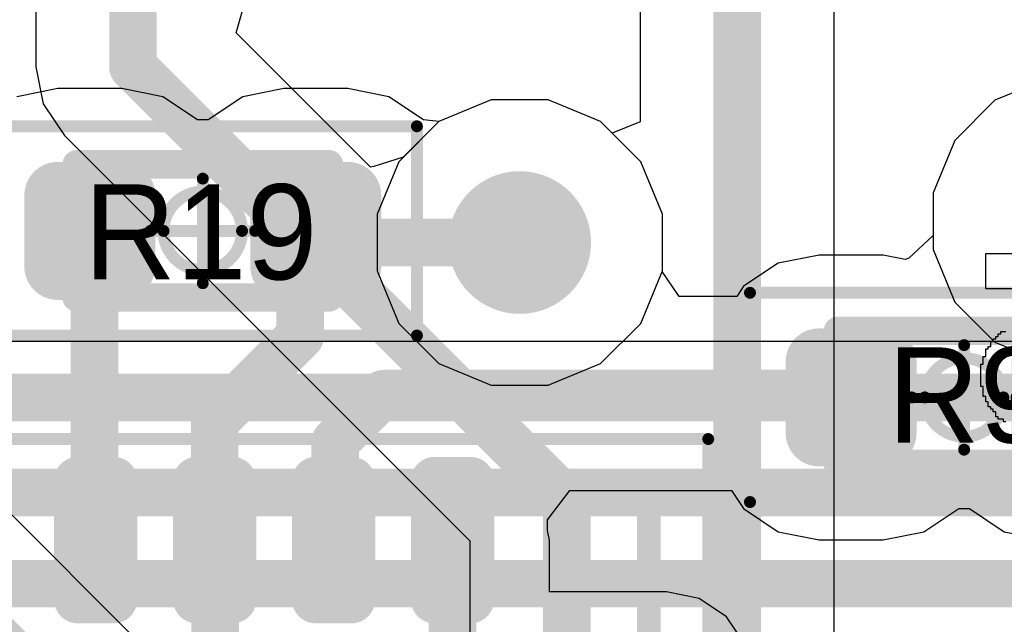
# Model space of a CAD drawing. Header units: millimetres. Extents: x -0.08 to 3.17, y -0.08 to 4.88.
# Tile 128 of 256: x 0.93 to 1.09, y 3.01 to 3.11. Entities that reach past the tile are written whole.
import ezdxf

# ---------------------------------------------------------------- set-up
doc = ezdxf.new("R2010")
doc.units = ezdxf.units.MM
doc.header["$MEASUREMENT"] = 0
for name, color, linetype in [('BottomLayer', 5, 'Continuous'), ('BottomOverlay', 54, 'Continuous'), ('Mechanical13', 56, 'Continuous'), ('Mechanical15', 56, 'Continuous'), ('Mechanical2', 216, 'Continuous'), ('MidLayer1', 16, 'Continuous'), ('MidLayer2', 76, 'Continuous'), ('MultiLayer', 9, 'Continuous'), ('TopLayer', 1, 'Continuous'), ('TopPaste', 8, 'Continuous'), ('TopSolder', 216, 'Continuous'), ('ViaHoleLayer', 16, 'Continuous')]:
    doc.layers.add(name, color=color, linetype=linetype)

# ---------------------------------------------------------------- blocks, each defined once
blk = doc.blocks.new('UQFN32_EP_504')
at = {"layer": 'Mechanical13', "const_width": 0.00394}
for points in [[(0.10138, 0.10138), (-0.10138, 0.10138)], [(-0.10138, -0.10138), (-0.10138, 0.10138)]]:
    blk.add_lwpolyline(points, dxfattribs=at)
at = {"layer": 'Mechanical13', "const_width": 0.00197}
blk.add_lwpolyline([(-0.10236, 0.10138, 1), (-0.10039, 0.10138, 1)], format="xyb", close=True, dxfattribs=at)
blk.add_lwpolyline([(-0.10236, 0.10138, 1), (-0.10039, 0.10138, 1)], format="xyb", close=True, dxfattribs=at)
at = {"layer": 'Mechanical15', "const_width": 0.00197}
for points in [[(-0.11122, -0.11122), (-0.11122, 0.11122)], [(0.11122, 0.11122), (-0.11122, 0.11122)]]:
    blk.add_lwpolyline(points, dxfattribs=at)
at = {"layer": 'Mechanical15', "const_width": 0.000984}
blk.add_lwpolyline([(-0.11171, 0.11122, 1), (-0.11073, 0.11122, 1)], format="xyb", close=True, dxfattribs=at)
blk.add_lwpolyline([(-0.11171, 0.11122, 1), (-0.11073, 0.11122, 1)], format="xyb", close=True, dxfattribs=at)
at = {"layer": 'TopLayer', "const_width": 0.00197}
for points in [[(-0.10531, 0.07185, 1), (-0.10335, 0.07185, 1)], [(-0.08563, 0.07185, 1), (-0.08366, 0.07185, 1)], [(-0.10531, 0.06595, 1), (-0.10335, 0.06595, 1)], [(-0.08563, 0.06595, 1), (-0.08366, 0.06595, 1)], [(-0.10531, 0.05217, 1), (-0.10335, 0.05217, 1)], [(-0.08563, 0.05217, 1), (-0.08366, 0.05217, 1)], [(-0.10531, 0.04626, 1), (-0.10335, 0.04626, 1)], [(-0.08563, 0.04626, 1), (-0.08366, 0.04626, 1)], [(-0.10531, 0.03248, 1), (-0.10335, 0.03248, 1)], [(-0.08563, 0.03248, 1), (-0.08366, 0.03248, 1)], [(-0.10531, 0.02658, 1), (-0.10335, 0.02658, 1)], [(-0.08563, 0.02658, 1), (-0.08366, 0.02658, 1)], [(-0.10531, 0.0128, 1), (-0.10335, 0.0128, 1)], [(-0.08563, 0.0128, 1), (-0.08366, 0.0128, 1)], [(-0.10531, 0.00689, 1), (-0.10335, 0.00689, 1)], [(-0.08563, 0.00689, 1), (-0.08366, 0.00689, 1)]]:
    blk.add_lwpolyline(points, format="xyb", close=True, dxfattribs=at)
at = {"layer": 'TopLayer'}
for points in [[(-0.08465, 0.06398), (-0.08465, 0.07382), (-0.10433, 0.06398), (-0.10433, 0.07382)], [(-0.08268, 0.06595), (-0.08268, 0.07185), (-0.1063, 0.06595), (-0.1063, 0.07185)], [(-0.08465, 0.04429), (-0.08465, 0.05413), (-0.10433, 0.04429), (-0.10433, 0.05413)], [(-0.08268, 0.04626), (-0.08268, 0.05217), (-0.1063, 0.04626), (-0.1063, 0.05217)], [(-0.08465, 0.02461), (-0.08465, 0.03445), (-0.10433, 0.02461), (-0.10433, 0.03445)], [(-0.08268, 0.02658), (-0.08268, 0.03248), (-0.1063, 0.02658), (-0.1063, 0.03248)], [(-0.08465, 0.00492), (-0.08465, 0.01476), (-0.10433, 0.00492), (-0.10433, 0.01476)], [(-0.08268, 0.00689), (-0.08268, 0.0128), (-0.1063, 0.00689), (-0.1063, 0.0128)]]:
    blk.add_solid(points, dxfattribs=at)
at = {"layer": 'TopPaste', "const_width": 0.00197}
for points in [[(-0.10531, 0.07185, 1), (-0.10335, 0.07185, 1)], [(-0.08563, 0.07185, 1), (-0.08366, 0.07185, 1)], [(-0.10531, 0.06595, 1), (-0.10335, 0.06595, 1)], [(-0.08563, 0.06595, 1), (-0.08366, 0.06595, 1)], [(-0.10531, 0.05217, 1), (-0.10335, 0.05217, 1)], [(-0.08563, 0.05217, 1), (-0.08366, 0.05217, 1)], [(-0.10531, 0.04626, 1), (-0.10335, 0.04626, 1)], [(-0.08563, 0.04626, 1), (-0.08366, 0.04626, 1)], [(-0.10531, 0.03248, 1), (-0.10335, 0.03248, 1)], [(-0.08563, 0.03248, 1), (-0.08366, 0.03248, 1)], [(-0.10531, 0.02658, 1), (-0.10335, 0.02658, 1)], [(-0.08563, 0.02658, 1), (-0.08366, 0.02658, 1)], [(-0.10531, 0.0128, 1), (-0.10335, 0.0128, 1)], [(-0.08563, 0.0128, 1), (-0.08366, 0.0128, 1)], [(-0.10531, 0.00689, 1), (-0.10335, 0.00689, 1)], [(-0.08563, 0.00689, 1), (-0.08366, 0.00689, 1)]]:
    blk.add_lwpolyline(points, format="xyb", close=True, dxfattribs=at)
at = {"layer": 'TopPaste'}
for points in [[(-0.08465, 0.06398), (-0.08465, 0.07382), (-0.10433, 0.06398), (-0.10433, 0.07382)], [(-0.08268, 0.06595), (-0.08268, 0.07185), (-0.1063, 0.06595), (-0.1063, 0.07185)], [(-0.08465, 0.04429), (-0.08465, 0.05413), (-0.10433, 0.04429), (-0.10433, 0.05413)], [(-0.08268, 0.04626), (-0.08268, 0.05217), (-0.1063, 0.04626), (-0.1063, 0.05217)], [(-0.08465, 0.02461), (-0.08465, 0.03445), (-0.10433, 0.02461), (-0.10433, 0.03445)], [(-0.08268, 0.02658), (-0.08268, 0.03248), (-0.1063, 0.02658), (-0.1063, 0.03248)], [(-0.08465, 0.00492), (-0.08465, 0.01476), (-0.10433, 0.00492), (-0.10433, 0.01476)], [(-0.08268, 0.00689), (-0.08268, 0.0128), (-0.1063, 0.00689), (-0.1063, 0.0128)]]:
    blk.add_solid(points, dxfattribs=at)
at = {"layer": 'TopSolder', "const_width": 0.00394}
for points in [[(-0.1063, 0.07185, 1), (-0.10236, 0.07185, 1)], [(-0.08661, 0.07185, 1), (-0.08268, 0.07185, 1)], [(-0.1063, 0.06595, 1), (-0.10236, 0.06595, 1)], [(-0.08661, 0.06595, 1), (-0.08268, 0.06595, 1)], [(-0.1063, 0.05217, 1), (-0.10236, 0.05217, 1)], [(-0.08661, 0.05217, 1), (-0.08268, 0.05217, 1)], [(-0.1063, 0.04626, 1), (-0.10236, 0.04626, 1)], [(-0.08661, 0.04626, 1), (-0.08268, 0.04626, 1)], [(-0.1063, 0.03248, 1), (-0.10236, 0.03248, 1)], [(-0.08661, 0.03248, 1), (-0.08268, 0.03248, 1)], [(-0.1063, 0.02658, 1), (-0.10236, 0.02658, 1)], [(-0.08661, 0.02658, 1), (-0.08268, 0.02658, 1)], [(-0.1063, 0.0128, 1), (-0.10236, 0.0128, 1)], [(-0.08661, 0.0128, 1), (-0.08268, 0.0128, 1)], [(-0.1063, 0.00689, 1), (-0.10236, 0.00689, 1)], [(-0.08661, 0.00689, 1), (-0.08268, 0.00689, 1)]]:
    blk.add_lwpolyline(points, format="xyb", close=True, dxfattribs=at)
at = {"layer": 'TopSolder'}
for points in [[(-0.08465, 0.06201), (-0.08465, 0.07579), (-0.10433, 0.06201), (-0.10433, 0.07579)], [(-0.08071, 0.06595), (-0.08071, 0.07185), (-0.10827, 0.06595), (-0.10827, 0.07185)], [(-0.08465, 0.04232), (-0.08465, 0.0561), (-0.10433, 0.04232), (-0.10433, 0.0561)], [(-0.08071, 0.04626), (-0.08071, 0.05217), (-0.10827, 0.04626), (-0.10827, 0.05217)], [(-0.08465, 0.02264), (-0.08465, 0.03642), (-0.10433, 0.02264), (-0.10433, 0.03642)], [(-0.08071, 0.02658), (-0.08071, 0.03248), (-0.10827, 0.02658), (-0.10827, 0.03248)], [(-0.08465, 0.00295), (-0.08465, 0.01673), (-0.10433, 0.00295), (-0.10433, 0.01673)], [(-0.08071, 0.00689), (-0.08071, 0.0128), (-0.10827, 0.00689), (-0.10827, 0.0128)]]:
    blk.add_solid(points, dxfattribs=at)
blk = doc.blocks.new('RES_0402_517')
at = {"layer": 'Mechanical13', "const_width": 0.00472}
for points in [[(-0.02087, -0.01102), (-0.02087, 0.01102)], [(-0.02087, 0.01102), (0.02087, 0.01102)], [(0.02087, -0.01102), (0.02087, 0.01102)], [(-0.02087, -0.01102), (0.02087, -0.01102)]]:
    blk.add_lwpolyline(points, dxfattribs=at)
at = {"layer": 'Mechanical13', "const_width": 0.00236}
for points in [[(-0.02205, 0.01102, 1), (-0.01969, 0.01102, 1)], [(-0.02205, 0.01102, 1), (-0.01969, 0.01102, 1)], [(0.01969, 0.01102, 1), (0.02205, 0.01102, 1)], [(0.01969, 0.01102, 1), (0.02205, 0.01102, 1)], [(-0.02205, -0.01102, 1), (-0.01969, -0.01102, 1)], [(-0.02205, -0.01102, 1), (-0.01969, -0.01102, 1)], [(0.01969, -0.01102, 1), (0.02205, -0.01102, 1)], [(0.01969, -0.01102, 1), (0.02205, -0.01102, 1)]]:
    blk.add_lwpolyline(points, format="xyb", close=True, dxfattribs=at)
at = {"layer": 'Mechanical15', "const_width": 0.00197}
for points in [[(-0.03543, -0.01732), (-0.03543, 0.01732)], [(-0.03543, 0.01732), (0.03543, 0.01732)], [(0.03543, -0.01732), (0.03543, 0.01732)], [(0, -0.00866), (0, 0.00866)], [(-0.00866, 0), (0.00866, 0)], [(-0.03543, -0.01732), (0.03543, -0.01732)]]:
    blk.add_lwpolyline(points, dxfattribs=at)
at = {"layer": 'Mechanical15'}
for points, const_width in [([(-0.03593, 0.01732, 1), (-0.03494, 0.01732, 1)], 0.000984), ([(-0.03593, 0.01732, 1), (-0.03494, 0.01732, 1)], 0.000984), ([(0.03494, 0.01732, 1), (0.03593, 0.01732, 1)], 0.000984), ([(0.03494, 0.01732, 1), (0.03593, 0.01732, 1)], 0.000984), ([(-0.00049, 0.00866, 1), (0.00049, 0.00866, 1)], 0.000984), ([(0.0065, 0, 1), (-0.0065, 0, 1)], 0.00197), ([(-0.00915, 0, 1), (-0.00817, 0, 1)], 0.000984), ([(-0.00699, 0, 1), (-0.006, 0, 1)], 0.000984), ([(0.006, 0, 1), (0.00699, 0, 1)], 0.000984), ([(0.00817, 0, 1), (0.00915, 0, 1)], 0.000984), ([(-0.00049, -0.00866, 1), (0.00049, -0.00866, 1)], 0.000984), ([(-0.03593, -0.01732, 1), (-0.03494, -0.01732, 1)], 0.000984), ([(-0.03593, -0.01732, 1), (-0.03494, -0.01732, 1)], 0.000984), ([(0.03494, -0.01732, 1), (0.03593, -0.01732, 1)], 0.000984), ([(0.03494, -0.01732, 1), (0.03593, -0.01732, 1)], 0.000984)]:
    blk.add_lwpolyline(points, format="xyb", close=True, dxfattribs=dict(at, const_width=const_width))
at = {"layer": 'TopLayer', "const_width": 0.00552}
for points in [[(-0.02677, 0.0059, 1), (-0.02125, 0.0059, 1)], [(-0.01616, 0.0059, 1), (-0.01063, 0.0059, 1)], [(0.01063, 0.0059, 1), (0.01616, 0.0059, 1)], [(0.02125, 0.0059, 1), (0.02677, 0.0059, 1)], [(-0.02677, -0.0059, 1), (-0.02125, -0.0059, 1)], [(-0.01616, -0.0059, 1), (-0.01063, -0.0059, 1)], [(0.01063, -0.0059, 1), (0.01616, -0.0059, 1)], [(0.02125, -0.0059, 1), (0.02677, -0.0059, 1)]]:
    blk.add_lwpolyline(points, format="xyb", close=True, dxfattribs=at)
at = {"layer": 'TopLayer'}
for points in [[(-0.0134, 0.01142), (-0.02401, 0.01142), (-0.0134, -0.01142), (-0.02401, -0.01142)], [(0.0134, -0.01142), (0.02401, -0.01142), (0.0134, 0.01142), (0.02401, 0.01142)], [(-0.00787, 0.0059), (-0.02953, 0.0059), (-0.00787, -0.0059), (-0.02953, -0.0059)], [(0.00787, -0.0059), (0.02953, -0.0059), (0.00787, 0.0059), (0.02953, 0.0059)]]:
    blk.add_solid(points, dxfattribs=at)
at = {"layer": 'TopPaste', "const_width": 0.00552}
for points in [[(-0.02677, 0.0059, 1), (-0.02125, 0.0059, 1)], [(-0.01616, 0.0059, 1), (-0.01063, 0.0059, 1)], [(0.01063, 0.0059, 1), (0.01616, 0.0059, 1)], [(0.02125, 0.0059, 1), (0.02677, 0.0059, 1)], [(-0.02677, -0.0059, 1), (-0.02125, -0.0059, 1)], [(-0.01616, -0.0059, 1), (-0.01063, -0.0059, 1)], [(0.01063, -0.0059, 1), (0.01616, -0.0059, 1)], [(0.02125, -0.0059, 1), (0.02677, -0.0059, 1)]]:
    blk.add_lwpolyline(points, format="xyb", close=True, dxfattribs=at)
at = {"layer": 'TopPaste'}
for points in [[(-0.0134, 0.01142), (-0.02401, 0.01142), (-0.0134, -0.01142), (-0.02401, -0.01142)], [(0.0134, -0.01142), (0.02401, -0.01142), (0.0134, 0.01142), (0.02401, 0.01142)], [(-0.00787, 0.0059), (-0.02953, 0.0059), (-0.00787, -0.0059), (-0.02953, -0.0059)], [(0.00787, -0.0059), (0.02953, -0.0059), (0.00787, 0.0059), (0.02953, 0.0059)]]:
    blk.add_solid(points, dxfattribs=at)
at = {"layer": 'TopSolder', "const_width": 0.00552}
for points in [[(-0.02677, 0.0059, 1), (-0.02125, 0.0059, 1)], [(-0.01616, 0.0059, 1), (-0.01063, 0.0059, 1)], [(0.01063, 0.0059, 1), (0.01616, 0.0059, 1)], [(0.02125, 0.0059, 1), (0.02677, 0.0059, 1)], [(-0.02677, -0.0059, 1), (-0.02125, -0.0059, 1)], [(-0.01616, -0.0059, 1), (-0.01063, -0.0059, 1)], [(0.01063, -0.0059, 1), (0.01616, -0.0059, 1)], [(0.02125, -0.0059, 1), (0.02677, -0.0059, 1)]]:
    blk.add_lwpolyline(points, format="xyb", close=True, dxfattribs=at)
at = {"layer": 'TopSolder'}
for points in [[(-0.0134, 0.01142), (-0.02401, 0.01142), (-0.0134, -0.01142), (-0.02401, -0.01142)], [(0.0134, -0.01142), (0.02401, -0.01142), (0.0134, 0.01142), (0.02401, 0.01142)], [(-0.00787, 0.0059), (-0.02953, 0.0059), (-0.00787, -0.0059), (-0.02953, -0.0059)], [(0.00787, -0.0059), (0.02953, -0.0059), (0.00787, 0.0059), (0.02953, 0.0059)]]:
    blk.add_solid(points, dxfattribs=at)
blk = doc.blocks.new('RES_0402_538')
at = {"layer": 'Mechanical13', "const_width": 0.00472}
for points in [[(-0.02087, 0.01102), (0.02087, 0.01102)], [(-0.02087, -0.01102), (-0.02087, 0.01102)], [(0.02087, -0.01102), (0.02087, 0.01102)], [(-0.02087, -0.01102), (0.02087, -0.01102)]]:
    blk.add_lwpolyline(points, dxfattribs=at)
at = {"layer": 'Mechanical13', "const_width": 0.00236}
for points in [[(-0.02205, 0.01102, 1), (-0.01969, 0.01102, 1)], [(-0.02205, 0.01102, 1), (-0.01969, 0.01102, 1)], [(0.01969, 0.01102, 1), (0.02205, 0.01102, 1)], [(0.01969, 0.01102, 1), (0.02205, 0.01102, 1)], [(-0.02205, -0.01102, 1), (-0.01969, -0.01102, 1)], [(-0.02205, -0.01102, 1), (-0.01969, -0.01102, 1)], [(0.01969, -0.01102, 1), (0.02205, -0.01102, 1)], [(0.01969, -0.01102, 1), (0.02205, -0.01102, 1)]]:
    blk.add_lwpolyline(points, format="xyb", close=True, dxfattribs=at)
at = {"layer": 'Mechanical15', "const_width": 0.00197}
for points in [[(-0.03543, 0.01732), (0.03543, 0.01732)], [(-0.03543, -0.01732), (-0.03543, 0.01732)], [(0.03543, -0.01732), (0.03543, 0.01732)], [(0, -0.00866), (0, 0.00866)], [(-0.00866, 0), (0.00866, 0)], [(-0.03543, -0.01732), (0.03543, -0.01732)]]:
    blk.add_lwpolyline(points, dxfattribs=at)
at = {"layer": 'Mechanical15'}
for points, const_width in [([(-0.03593, 0.01732, 1), (-0.03494, 0.01732, 1)], 0.000984), ([(-0.03593, 0.01732, 1), (-0.03494, 0.01732, 1)], 0.000984), ([(0.03494, 0.01732, 1), (0.03593, 0.01732, 1)], 0.000984), ([(0.03494, 0.01732, 1), (0.03593, 0.01732, 1)], 0.000984), ([(-0.00049, 0.00866, 1), (0.00049, 0.00866, 1)], 0.000984), ([(0.0065, 0, 1), (-0.0065, 0, 1)], 0.00197), ([(-0.00915, 0, 1), (-0.00817, 0, 1)], 0.000984), ([(-0.00699, 0, 1), (-0.006, 0, 1)], 0.000984), ([(0.006, 0, 1), (0.00699, 0, 1)], 0.000984), ([(0.00817, 0, 1), (0.00915, 0, 1)], 0.000984), ([(-0.00049, -0.00866, 1), (0.00049, -0.00866, 1)], 0.000984), ([(-0.03593, -0.01732, 1), (-0.03494, -0.01732, 1)], 0.000984), ([(-0.03593, -0.01732, 1), (-0.03494, -0.01732, 1)], 0.000984), ([(0.03494, -0.01732, 1), (0.03593, -0.01732, 1)], 0.000984), ([(0.03494, -0.01732, 1), (0.03593, -0.01732, 1)], 0.000984)]:
    blk.add_lwpolyline(points, format="xyb", close=True, dxfattribs=dict(at, const_width=const_width))
at = {"layer": 'TopLayer', "const_width": 0.00552}
for points in [[(-0.02677, 0.0059, 1), (-0.02125, 0.0059, 1)], [(-0.01616, 0.0059, 1), (-0.01063, 0.0059, 1)], [(0.01063, 0.0059, 1), (0.01616, 0.0059, 1)], [(0.02125, 0.0059, 1), (0.02677, 0.0059, 1)], [(-0.02677, -0.0059, 1), (-0.02125, -0.0059, 1)], [(-0.01616, -0.0059, 1), (-0.01063, -0.0059, 1)], [(0.01063, -0.0059, 1), (0.01616, -0.0059, 1)], [(0.02125, -0.0059, 1), (0.02677, -0.0059, 1)]]:
    blk.add_lwpolyline(points, format="xyb", close=True, dxfattribs=at)
at = {"layer": 'TopLayer'}
for points in [[(-0.0134, 0.01142), (-0.02401, 0.01142), (-0.0134, -0.01142), (-0.02401, -0.01142)], [(0.0134, -0.01142), (0.02401, -0.01142), (0.0134, 0.01142), (0.02401, 0.01142)], [(-0.00787, 0.0059), (-0.02953, 0.0059), (-0.00787, -0.0059), (-0.02953, -0.0059)], [(0.00787, -0.0059), (0.02953, -0.0059), (0.00787, 0.0059), (0.02953, 0.0059)]]:
    blk.add_solid(points, dxfattribs=at)
at = {"layer": 'TopPaste', "const_width": 0.00552}
for points in [[(-0.02677, 0.0059, 1), (-0.02125, 0.0059, 1)], [(-0.01616, 0.0059, 1), (-0.01063, 0.0059, 1)], [(0.01063, 0.0059, 1), (0.01616, 0.0059, 1)], [(0.02125, 0.0059, 1), (0.02677, 0.0059, 1)], [(-0.02677, -0.0059, 1), (-0.02125, -0.0059, 1)], [(-0.01616, -0.0059, 1), (-0.01063, -0.0059, 1)], [(0.01063, -0.0059, 1), (0.01616, -0.0059, 1)], [(0.02125, -0.0059, 1), (0.02677, -0.0059, 1)]]:
    blk.add_lwpolyline(points, format="xyb", close=True, dxfattribs=at)
at = {"layer": 'TopPaste'}
for points in [[(-0.0134, 0.01142), (-0.02401, 0.01142), (-0.0134, -0.01142), (-0.02401, -0.01142)], [(0.0134, -0.01142), (0.02401, -0.01142), (0.0134, 0.01142), (0.02401, 0.01142)], [(-0.00787, 0.0059), (-0.02953, 0.0059), (-0.00787, -0.0059), (-0.02953, -0.0059)], [(0.00787, -0.0059), (0.02953, -0.0059), (0.00787, 0.0059), (0.02953, 0.0059)]]:
    blk.add_solid(points, dxfattribs=at)
at = {"layer": 'TopSolder', "const_width": 0.00552}
for points in [[(-0.02677, 0.0059, 1), (-0.02125, 0.0059, 1)], [(-0.01616, 0.0059, 1), (-0.01063, 0.0059, 1)], [(0.01063, 0.0059, 1), (0.01616, 0.0059, 1)], [(0.02125, 0.0059, 1), (0.02677, 0.0059, 1)], [(-0.02677, -0.0059, 1), (-0.02125, -0.0059, 1)], [(-0.01616, -0.0059, 1), (-0.01063, -0.0059, 1)], [(0.01063, -0.0059, 1), (0.01616, -0.0059, 1)], [(0.02125, -0.0059, 1), (0.02677, -0.0059, 1)]]:
    blk.add_lwpolyline(points, format="xyb", close=True, dxfattribs=at)
at = {"layer": 'TopSolder'}
for points in [[(-0.0134, 0.01142), (-0.02401, 0.01142), (-0.0134, -0.01142), (-0.02401, -0.01142)], [(0.0134, -0.01142), (0.02401, -0.01142), (0.0134, 0.01142), (0.02401, 0.01142)], [(-0.00787, 0.0059), (-0.02953, 0.0059), (-0.00787, -0.0059), (-0.02953, -0.0059)], [(0.00787, -0.0059), (0.02953, -0.0059), (0.00787, 0.0059), (0.02953, 0.0059)]]:
    blk.add_solid(points, dxfattribs=at)

msp = doc.modelspace()

# ---------------------------------------------------------------- linework, layer by layer
at = {"layer": 'BottomLayer'}
for p, q in [((0.92908, 3.10866), (0.92908, 3.09803)), ((0.96222, 3.10366), (0.96366, 3.10866)), ((1.02908, 3.10789), (1.02908, 3.08895)), ((1.0612, 2.97604), (1.0612, 3.10744)), ((0.98447, 3.08141), (0.96222, 3.10366)), ((0.92908, 3.09803), (0.92908, 3.09803)), ((0.92908, 3.09803), (0.9303, 3.09188)), ((1.09646, 3.0961), (1.08778, 3.09251)), ((0.9303, 3.09188), (0.93379, 3.08667)), ((1.00444, 3.09257), (0.99576, 3.08898)), ((1.01384, 3.09257), (1.00444, 3.09257)), ((1.02252, 3.08898), (1.01384, 3.09257)), ((1.08778, 3.09251), (1.08114, 3.08586)), ((0.99576, 3.08898), (0.98986, 3.08308)), ((1.02446, 3.08703), (1.02252, 3.08898)), ((1.02908, 3.08895), (1.02446, 3.08703)), ((0.93379, 3.08667), (1.00088, 3.01958)), ((1.08114, 3.08586), (1.07754, 3.07718)), ((0.98986, 3.08308), (0.98497, 3.08151)), ((0.98497, 3.08151), (0.98447, 3.08141)), ((1.07754, 3.07718), (1.07754, 3.06778)), ((1.07754, 3.06778), (1.08114, 3.0591)), ((1.08114, 3.0591), (1.08778, 3.05246)), ((0.99626, 2.95268), (0.89212, 3.05682)), ((1.08778, 3.05246), (1.09646, 3.04886)), ((1.00088, 3.01958), (1.00088, 2.95459))]:
    msp.add_line(p, q, dxfattribs=at)
at = {"layer": 'BottomLayer', "const_width": 0.00787}
for points in [[(0.94514, 3.09803), (0.94514, 3.20905)], [(1.04514, 2.8996), (1.04514, 3.20905)], [(0.94514, 3.09803), (1.01694, 3.02623)], [(0.8685, 3.05774), (1.00395, 2.92229)], [(1.01694, 2.81999), (1.01694, 3.02623)]]:
    msp.add_lwpolyline(points, dxfattribs=at)
at = {"layer": 'BottomLayer'}
for points, const_width in [([(0.94317, 3.09803, 1), (0.94711, 3.09803, 1)], 0.00394), ([(0.94317, 3.09803, 1), (0.94711, 3.09803, 1)], 0.00394), ([(1.00323, 3.06895, 1), (1.01504, 3.06895, 1)], 0.01181), ([(1.01497, 3.02623, 1), (1.01891, 3.02623, 1)], 0.00394), ([(1.01497, 3.02623, 1), (1.01891, 3.02623, 1)], 0.00394)]:
    msp.add_lwpolyline(points, format="xyb", close=True, dxfattribs=dict(at, const_width=const_width))
at = {"layer": 'BottomOverlay'}
for p, q in [((1.08626, 3.06131), (1.08626, 3.06713)), ((1.08626, 3.06713), (1.1033, 3.06713)), ((1.09665, 3.06131), (1.08626, 3.06131)), ((1.08834, 3.05341), (1.08834, 3.05383)), ((1.08834, 3.05383), (1.08875, 3.05383)), ((1.08875, 3.05383), (1.08875, 3.05424)), ((1.08875, 3.05424), (1.08958, 3.05424)), ((1.08709, 3.05175), (1.08709, 3.05258)), ((1.08709, 3.05258), (1.08751, 3.05258)), ((1.08751, 3.05258), (1.08751, 3.053)), ((1.08751, 3.053), (1.08792, 3.053)), ((1.08792, 3.053), (1.08792, 3.05341)), ((1.08792, 3.05341), (1.08834, 3.05341)), ((1.08626, 3.05009), (1.08626, 3.05133)), ((1.08626, 3.05133), (1.08667, 3.05133)), ((1.08667, 3.05133), (1.08667, 3.05175)), ((1.08667, 3.05175), (1.08709, 3.05175)), ((1.08543, 3.0451), (1.08543, 3.04884)), ((1.08543, 3.04884), (1.08584, 3.04884)), ((1.08584, 3.04884), (1.08584, 3.05009)), ((1.08584, 3.05009), (1.08626, 3.05009)), ((1.08584, 3.0451), (1.08543, 3.0451)), ((1.08584, 3.04344), (1.08584, 3.0451)), ((1.08626, 3.04344), (1.08584, 3.04344)), ((1.08626, 3.0426), (1.08626, 3.04344)), ((1.08667, 3.0426), (1.08626, 3.0426)), ((1.08667, 3.04177), (1.08667, 3.0426)), ((1.08709, 3.04177), (1.08667, 3.04177)), ((1.08709, 3.04136), (1.08709, 3.04177)), ((1.08751, 3.04136), (1.08709, 3.04136)), ((1.08751, 3.04094), (1.08751, 3.04136)), ((1.08792, 3.04094), (1.08751, 3.04094)), ((1.08792, 3.04011), (1.08792, 3.04094)), ((1.08834, 3.04011), (1.08792, 3.04011)), ((1.08834, 3.03969), (1.08834, 3.04011)), ((1.08917, 3.03969), (1.08834, 3.03969)), ((1.08917, 3.03928), (1.08917, 3.03969)), ((1.08958, 3.03928), (1.08917, 3.03928))]:
    msp.add_line(p, q, dxfattribs=at)
at = {"layer": 'MidLayer1'}
for p, q in [((1.09646, 3.0961), (1.08778, 3.09251)), ((1.00444, 3.09257), (0.99576, 3.08898)), ((1.01384, 3.09257), (1.00444, 3.09257)), ((1.02252, 3.08898), (1.01384, 3.09257)), ((1.08778, 3.09251), (1.08114, 3.08586)), ((0.99576, 3.08898), (0.98911, 3.08233)), ((1.02916, 3.08233), (1.02252, 3.08898)), ((1.08114, 3.08586), (1.07754, 3.07718)), ((0.98911, 3.08233), (0.98552, 3.07365)), ((1.03276, 3.07365), (1.02916, 3.08233)), ((1.07754, 3.07718), (1.07754, 3.06778)), ((0.98552, 3.07365), (0.98552, 3.06425)), ((1.03276, 3.06425), (1.03276, 3.07365)), ((1.07754, 3.06778), (1.08114, 3.0591)), ((0.98552, 3.06425), (0.98911, 3.05557)), ((1.02916, 3.05557), (1.03276, 3.06425)), ((1.08114, 3.0591), (1.08778, 3.05246)), ((0.98911, 3.05557), (0.99576, 3.04893)), ((1.02252, 3.04893), (1.02916, 3.05557)), ((1.08778, 3.05246), (1.09646, 3.04886)), ((0.99576, 3.04893), (1.00444, 3.04533)), ((1.01384, 3.04533), (1.02252, 3.04893)), ((1.00444, 3.04533), (1.01384, 3.04533))]:
    msp.add_line(p, q, dxfattribs=at)
at = {"layer": 'MidLayer1', "const_width": 0.01181}
msp.add_lwpolyline([(1.00323, 3.06895, 1), (1.01504, 3.06895, 1)], format="xyb", close=True, dxfattribs=at)
at = {"layer": 'MidLayer2'}
msp.add_line((1.48956, 3.05254), (0.89005, 3.05254), dxfattribs=at)
at = {"layer": 'MidLayer2', "const_width": 0.01181}
msp.add_lwpolyline([(1.00323, 3.06895, 1), (1.01504, 3.06895, 1)], format="xyb", close=True, dxfattribs=at)
at = {"layer": 'MidLayer2', "const_width": 0.00787}
for points in [[(0.88569, 3.04331), (1.49339, 3.04331)], [(0.88963, 3.02756), (1.57514, 3.02756)], [(0.89403, 3.01247), (1.66109, 3.01247)]]:
    msp.add_lwpolyline(points, dxfattribs=at)
at = {"layer": 'MultiLayer', "const_width": 0.01181}
msp.add_lwpolyline([(1.00323, 3.06895, 1), (1.01504, 3.06895, 1)], format="xyb", close=True, dxfattribs=at)
at = {"layer": 'TopLayer'}
for p, q in [((1.09646, 3.0961), (1.08778, 3.09251)), ((0.93269, 3.09443), (0.92592, 3.09309)), ((0.9433, 3.09443), (0.93269, 3.09443)), ((0.95006, 3.09309), (0.9433, 3.09443)), ((0.97009, 3.09443), (0.96333, 3.09309)), ((0.9807, 3.09443), (0.97009, 3.09443)), ((0.98746, 3.09309), (0.9807, 3.09443)), ((0.95579, 3.08926), (0.95006, 3.09309)), ((0.96333, 3.09309), (0.95759, 3.08926)), ((0.99319, 3.08926), (0.98746, 3.09309)), ((1.00444, 3.09257), (0.99576, 3.08898)), ((1.01384, 3.09257), (1.00444, 3.09257)), ((1.02252, 3.08898), (1.01384, 3.09257)), ((1.08778, 3.09251), (1.08114, 3.08586)), ((0.95759, 3.08926), (0.95579, 3.08926)), ((0.99322, 3.08923), (0.99319, 3.08926)), ((0.99576, 3.08898), (0.99322, 3.08923)), ((1.02916, 3.08233), (1.02252, 3.08898)), ((1.08114, 3.08586), (1.07754, 3.07718)), ((1.03276, 3.07365), (1.02916, 3.08233)), ((1.07754, 3.07718), (1.07754, 3.07009)), ((1.03276, 3.06425), (1.03276, 3.07365)), ((1.07754, 3.07009), (1.07355, 3.06637)), ((1.05867, 3.06688), (1.05191, 3.06553)), ((1.06928, 3.06688), (1.05867, 3.06688)), ((1.07292, 3.06615), (1.06928, 3.06688)), ((1.05191, 3.06553), (1.04618, 3.0617)), ((1.07355, 3.06637), (1.07292, 3.06615)), ((1.03272, 3.06415), (1.03276, 3.06425)), ((1.0355, 3.06), (1.03272, 3.06415)), ((1.04618, 3.0617), (1.04504, 3.06)), ((1.04504, 3.06), (1.0355, 3.06)), ((1.01375, 3.02303), (1.01743, 3.02788)), ((1.01743, 3.02788), (1.04419, 3.02788)), ((1.04419, 3.02788), (1.04618, 3.02492)), ((1.04618, 3.02492), (1.05191, 3.02108)), ((1.07604, 3.02108), (1.08178, 3.02492)), ((1.08178, 3.02492), (1.08358, 3.02492)), ((1.08358, 3.02492), (1.08931, 3.02108)), ((1.01375, 3.0213), (1.01375, 3.02303)), ((1.01407, 3.01968), (1.01375, 3.0213)), ((1.05191, 3.02108), (1.05867, 3.01974)), ((1.06928, 3.01974), (1.07604, 3.02108)), ((1.08931, 3.02108), (1.09607, 3.01974)), ((1.01407, 3.0111), (1.01407, 3.01968)), ((1.05867, 3.01974), (1.06928, 3.01974)), ((1.03345, 3.0111), (1.01407, 3.0111)), ((1.03883, 3.01003), (1.03345, 3.0111)), ((1.04338, 3.00698), (1.03883, 3.01003)), ((1.04643, 3.00242), (1.04338, 3.00698))]:
    msp.add_line(p, q, dxfattribs=at)
for points, const_width in [([(1.00323, 3.06895, 1), (1.01504, 3.06895, 1)], 0.01181), ([(0.9368, 3.07087, 1), (0.94073, 3.07087, 1)], 0.00394), ([(0.97343, 3.07087, 1), (0.97736, 3.07087, 1)], 0.00394), ([(0.97343, 3.07087, 1), (0.97736, 3.07087, 1)], 0.00394), ([(0.97085, 3.06829, 1), (0.97479, 3.06829, 1)], 0.00394), ([(0.97085, 3.06829, 1), (0.97479, 3.06829, 1)], 0.00394), ([(0.97534, 3.06895, 1), (0.97928, 3.06895, 1)], 0.00394), ([(0.97534, 3.06895, 1), (0.97928, 3.06895, 1)], 0.00394), ([(1.00717, 3.06895, 1), (1.01111, 3.06895, 1)], 0.00394), ([(0.97085, 3.05347, 1), (0.97479, 3.05347, 1)], 0.00394), ([(0.97085, 3.05347, 1), (0.97479, 3.05347, 1)], 0.00394), ([(0.98465, 3.04394, 1), (0.98858, 3.04394, 1)], 0.00394), ([(0.98465, 3.04394, 1), (0.98858, 3.04394, 1)], 0.00394), ([(1.06235, 3.04394, 1), (1.06629, 3.04394, 1)], 0.00394), ([(0.95668, 3.0393, 1), (0.96061, 3.0393, 1)], 0.00394), ([(0.95668, 3.0393, 1), (0.96061, 3.0393, 1)], 0.00394), ([(0.97664, 3.03594, 1), (0.98058, 3.03594, 1)], 0.00394), ([(0.97664, 3.03594, 1), (0.98058, 3.03594, 1)], 0.00394), ([(0.99573, 3.02303, 1), (0.99966, 3.02303, 1)], 0.00394), ([(0.9368, 3.01968, 1), (0.94073, 3.01968, 1)], 0.00394), ([(0.95668, 3.01968, 1), (0.96061, 3.01968, 1)], 0.00394), ([(0.95676, 3.01961, 1), (0.96069, 3.01961, 1)], 0.00394), ([(0.97636, 3.01968, 1), (0.9803, 3.01968, 1)], 0.00394), ([(0.97664, 3.01997, 1), (0.98058, 3.01997, 1)], 0.00394), ([(0.97664, 3.01997, 1), (0.98058, 3.01997, 1)], 0.00394), ([(0.99573, 3.01968, 1), (0.99966, 3.01968, 1)], 0.00394), ([(0.99605, 3.01968, 1), (0.99998, 3.01968, 1)], 0.00394)]:
    msp.add_lwpolyline(points, format="xyb", close=True, dxfattribs=dict(at, const_width=const_width))
at = {"layer": 'TopLayer', "const_width": 0.00787}
for points in [[(0.93876, 3.01968), (0.93876, 3.07087)], [(0.97282, 3.06829), (0.97539, 3.07087)], [(0.97539, 3.07087), (0.97731, 3.06895)], [(0.97282, 3.05347), (0.97282, 3.06829)], [(0.97731, 3.06895), (1.00914, 3.06895)], [(0.95865, 3.0393), (0.97282, 3.05347)], [(0.97861, 3.03594), (0.98661, 3.04394)], [(0.98661, 3.04394), (1.06432, 3.04394)], [(0.95865, 3.01968), (0.95865, 3.0393)], [(0.97861, 3.01997), (0.97861, 3.03594)], [(0.99769, 3.01968), (0.99769, 3.02303)], [(0.95872, 3.00166), (0.95872, 3.01961)], [(0.97833, 3.01968), (0.97861, 3.01997)], [(0.99802, 2.99339), (0.99802, 3.01968)]]:
    msp.add_lwpolyline(points, dxfattribs=at)
at = {"layer": 'ViaHoleLayer', "const_width": 0.00591}
msp.add_lwpolyline([(1.00618, 3.06895, 1), (1.01209, 3.06895, 1)], format="xyb", close=True, dxfattribs=at)

# ---------------------------------------------------------------- block references
for name, p in [('RES_0402_517', (0.95669, 3.07087)), ('RES_0402_538', (1.08268, 3.04331))]:
    msp.add_blockref(name, p)
at = {"rotation": 270}
msp.add_blockref('UQFN32_EP_504', (0.92912, 2.9252), dxfattribs=at)

# ---------------------------------------------------------------- texts
at = {"layer": 'Mechanical2'}
for s, p in [('R19', (0.93702, 3.06284)), ('R9', (1.07002, 3.03584))]:
    msp.add_text(s, height=0.015748, dxfattribs=at).set_placement(p)

doc.saveas('drawing.dxf')
